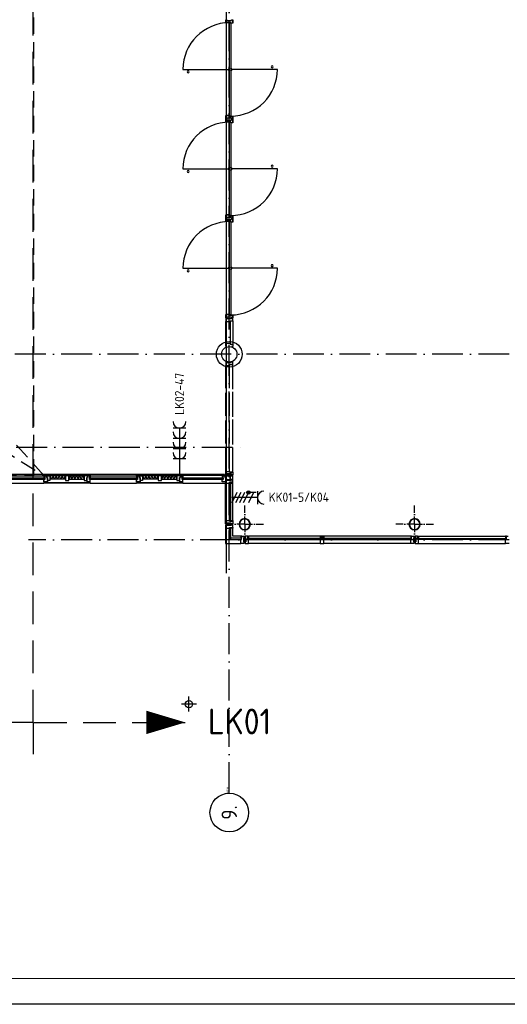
# Model space of a CAD drawing. Header units: millimetres. Extents: x 90707 to 259985, y -1262 to 84291.
# Tile 27 of 75: x 170076 to 179547, y 191 to 19302. Entities that reach past the tile are written whole.
import ezdxf
from ezdxf.enums import TextEntityAlignment as Align

# ---------------------------------------------------------------- set-up
doc = ezdxf.new("R2010")
doc.units = ezdxf.units.MM
doc.header["$LTSCALE"] = 100
for name, pattern in [('DASHDOT', [9, 6, -1.5, 0, -1.5]), ('HIDDEN', [9.525, 6.35, -3.175]), ('HIDDEN2', [4.7625, 3.175, -1.5875])]:
    doc.linetypes.add(name, pattern=pattern)
doc.layers.get('0').update_dxf_attribs({"linetype": 'CONTINUOUS'})
for name, color, linetype in [('AL$2----_RENVOOI', 7, 'CONTINUOUS'), ('AL$7----_STRAMIEN', 1, 'DASHDOT'), ('AL$8----_HULPKOLOM', 2, 'CONTINUOUS'), ('AL$8----_HULPLIJNEN', 2, 'CONTINUOUS'), ('AL21K---_ISOLATIE', 1, 'CONTINUOUS'), ('AL28----_KONSTRUKTIE', 3, 'CONTINUOUS'), ('AL31----_BUITENKOZ', 7, 'CONTINUOUS'), ('AL32----_BINNENKOZ', 7, 'CONTINUOUS'), ('ALN-----_BLOCKNAAM', 2, 'CONTINUOUS'), ('ALXOU---_GLAS', 7, 'CONTINUOUS'), ('EB62203-_ATTRIB', 2, 'CONTINUOUS'), ('EB62208-_ATTRIB', 2, 'CONTINUOUS'), ('EL62203-_KRACHT-WCD230', 3, 'CONTINUOUS'), ('EL62208-_KRACHT-WCD400', 3, 'CONTINUOUS'), ('EL6441--_DATACOM', 3, 'CONTINUOUS'), ('LIJN025', 10, 'CONTINUOUS'), ('LIJN050', 90, 'CONTINUOUS'), ('LIJN070', 130, 'CONTINUOUS'), ('MV-BINNENBESTRATING', 1, 'CONTINUOUS'), ('MV-BINNENWANDEN', 1, 'CONTINUOUS'), ('MV-STAALKOLOM', 1, 'CONTINUOUS'), ('TEKST25', 1, 'CONTINUOUS'), ('TEKST35', 50, 'CONTINUOUS'), ('TEKST50', 90, 'CONTINUOUS'), ('VOLGNUMMER', 7, 'CONTINUOUS')]:
    doc.layers.add(name, color=color, linetype=linetype)
doc.styles.add('1_8', font='ISO', dxfattribs={"height": 1.8})
doc.styles.add('ISO', font='ISO.SHX')
doc.styles.add('MAATVOERING', font='iso.shx')
doc.styles.add('NORATT', font='isocp.shx')
doc.styles.add('ROMAND', font='romand')
doc.styles.get("Standard").update_dxf_attribs({"font": 'iso.shx'})

# ---------------------------------------------------------------- blocks, each defined once
blk = doc.blocks.new('A0-GE')
at = {"layer": 'LIJN025'}
blk.add_lwpolyline([(1500, 841), (1500, 0), (0, 0), (0, 841)], close=True, dxfattribs=at)
at = {"layer": 'LIJN050', "const_width": 0.2}
blk.add_lwpolyline([(1495, 836), (25, 836), (25, 5), (1495, 5)], close=True, dxfattribs=at)
at = {"layer": 'TEKST25', "style": 'ROMAND', "width": 2.899115}
blk.add_attdef('STATUS', text='', height=2.5, dxfattribs=at).set_placement((1454, 71.5), (1493, 71.5), align=Align.FIT)
at = {"layer": 'TEKST25', "style": 'ISO'}
for tag, p in [('E', (1455.25, 66)), ('NAAM-E', (1466.75, 66)), ('DATUM-E', (1485, 66)), ('D', (1455.25, 61)), ('NAAM-D', (1466.75, 61)), ('DATUM-D', (1485, 61)), ('C', (1455.25, 56)), ('NAAM-C', (1466.75, 56)), ('DATUM-C', (1485, 56)), ('B', (1455.25, 51)), ('NAAM-B', (1466.75, 51)), ('DATUM-B', (1485, 51)), ('A', (1455.25, 46)), ('NAAM-A', (1466.75, 46)), ('DATUM-A', (1485, 46))]:
    blk.add_attdef(tag, text='', height=2.5, dxfattribs=at).set_placement(p, align=Align.CENTER)
for tag, p in [('DATUM', (1332.75, 36.25)), ('SCHAAL', (1368, 36.25)), ('GETEKEND', (1398.25, 36.25)), ('GECONTOL.', (1433, 36.25)), ('FORMAAT', (1463.25, 28.25))]:
    blk.add_attdef(tag, p, '', height=2.5, dxfattribs=at)
at = {"layer": 'TEKST35', "style": 'ISO'}
for tag, p in [('PROJECT', (1334.5, 72.5)), ('PLAATS', (1334.5, 63.5)), ('INSTALLATIE-REGEL1', (1334.5, 52.5)), ('INSTALLATIE-REGEL2', (1334.5, 43.5))]:
    blk.add_attdef(tag, p, '', height=4, dxfattribs=at)
blk.add_attdef('PROJ.NR.', text='', height=4, dxfattribs=at).set_placement((1481, 23), align=Align.CENTER)
at = {"layer": 'TEKST50', "style": 'ISO'}
blk.add_attdef('FILE-NAAM', text='', height=5, dxfattribs=at).set_placement((1473.5, 7.5), align=Align.CENTER)
blk = doc.blocks.new('ES2W4A')
at = {"color": 0, "ltscale": 0.5}
for p, q in [((-1.25, 2), (1.25, 2)), ((0, 2), (0, -3))]:
    blk.add_line(p, q, dxfattribs=at)
at = {"color": 0}
for p, q in [((-1.25, 2), (1.25, 2)), ((0, 2), (0, -3))]:
    blk.add_line(p, q, dxfattribs=at)
at = {"color": 1, "ltscale": 0.5}
for p, q in [((-1.2, -0.02), (-1.2, 0.52)), ((-1.07, -0.08), (-1.07, 0.58)), ((-1, 1.75), (-1, 0.75)), ((-1, 1.25), (1, 0.25)), ((-1, 0.25), (1, -0.75)), ((-0.93, -0.08), (-0.93, 0.58)), ((-0.8, -0.02), (-0.8, 0.52)), ((-1, -0.5), (1, -1.5)), ((-1, -1.25), (1, -2.25)), ((-1, -2), (1, -3))]:
    blk.add_line(p, q, dxfattribs=at)
at = {"color": 1}
for p, q in [((-1.2, -0.02), (-1.2, 0.52)), ((-1.07, -0.08), (-1.07, 0.58)), ((-1, 1.75), (-1, 0.75)), ((-1, 1.25), (1, 0.25)), ((-1, 0.25), (1, -0.75)), ((-0.93, -0.08), (-0.93, 0.58)), ((-0.8, -0.02), (-0.8, 0.52)), ((-1, -0.5), (1, -1.5)), ((-1, -1.25), (1, -2.25)), ((-1, -2), (1, -3))]:
    blk.add_line(p, q, dxfattribs=at)
at = {"color": 1, "ltscale": 0.5}
blk.add_circle((-1, 0.25), 0.333, dxfattribs=at)
at = {"color": 1}
blk.add_circle((-1, 0.25), 0.333, dxfattribs=at)
at = {"color": 0, "ltscale": 0.5}
blk.add_arc((0, 3.25), 1.25, 180, 0, dxfattribs=at)
at = {"color": 0}
blk.add_arc((0, 3.25), 1.25, 180, 0, dxfattribs=at)
at = {"ltscale": 0.5, "style": 'NORATT'}
for tag, flags, p in [('VERMOGEN', 9, (-3.75, 4.25)), ('GROEP', 8, (1.25, 4.25)), ('DOEL', 8, (-1.25, 4.25)), ('KAST', 9, (3.75, 4.25)), ('TAL', 8, (-3.75, 4.25))]:
    blk.add_attdef(tag, text='', height=1.8, rotation=90, dxfattribs=dict(at, flags=flags)).set_placement(p, align=Align.MIDDLE_LEFT)
at = {"style": '1_8'}
for tag, flags, p in [('VERMOGEN', 9, (-3.75, 4.25)), ('GROEP', 8, (1.25, 4.25)), ('DOEL', 8, (-1.25, 4.25)), ('KAST', 9, (3.75, 4.25)), ('TAL', 8, (-3.75, 4.25))]:
    blk.add_attdef(tag, text='', height=1.8, rotation=90, dxfattribs=dict(at, flags=flags)).set_placement(p, align=Align.MIDDLE_LEFT)
at = {"color": 0, "ltscale": 0.5, "style": 'NORATT', "width": 0.7, "flags": 8}
blk.add_attdef('SCHAK', text='', height=1.8, rotation=90, dxfattribs=at).set_placement((3.75, 4.25), align=Align.MIDDLE_LEFT)
at = {"color": 0, "style": '1_8', "width": 0.7, "flags": 8}
blk.add_attdef('SCHAK', text='', height=1.8, rotation=90, dxfattribs=at).set_placement((3.75, 4.25), align=Align.MIDDLE_LEFT)
at = {"ltscale": 0.5, "style": 'NORATT', "flags": 9}
blk.add_attdef('GELIJK', text='', height=1.8, rotation=90, dxfattribs=at).set_placement((5, 5), align=Align.MIDDLE_CENTER)
at = {"style": '1_8', "flags": 9}
blk.add_attdef('GELIJK', text='', height=1.8, rotation=90, dxfattribs=at).set_placement((5, 5), align=Align.MIDDLE_CENTER)
at = {"ltscale": 0.5, "style": 'NORATT', "flags": 9}
blk.add_attdef('M_CODE', text='', height=1.8, dxfattribs=at).set_placement((0, 0), align=Align.MIDDLE_CENTER)
at = {"style": '1_8', "flags": 9}
blk.add_attdef('M_CODE', text='', height=1.8, dxfattribs=at).set_placement((0, 0), align=Align.MIDDLE_CENTER)
blk = doc.blocks.new('ES3W4A')
at = {"color": 0, "ltscale": 0.5}
for p, q in [((1.25, 6), (-1.25, 6)), ((0, 6), (0, -3)), ((1.25, 4), (-1.25, 4)), ((1.25, 2), (-1.25, 2)), ((1.25, 0), (-1.25, 0))]:
    blk.add_line(p, q, dxfattribs=at)
at = {"color": 0}
for p, q in [((1.25, 6), (-1.25, 6)), ((0, 6), (0, -3)), ((1.25, 4), (-1.25, 4)), ((1.25, 2), (-1.25, 2)), ((1.25, 0), (-1.25, 0))]:
    blk.add_line(p, q, dxfattribs=at)
at = {"color": 0, "ltscale": 0.5}
for centre in [(0, 7.25), (0, 5.25), (0, 3.25), (0, 1.25)]:
    blk.add_arc(centre, 1.25, 180, 0, dxfattribs=at)
at = {"color": 0}
for centre in [(0, 7.25), (0, 5.25), (0, 3.25), (0, 1.25)]:
    blk.add_arc(centre, 1.25, 180, 0, dxfattribs=at)
at = {"color": 0, "ltscale": 0.5, "style": 'NORATT'}
for tag, flags, p in [('VERMOGEN', 9, (-2.5, 8.5)), ('GROEP', 8, (0, 9)), ('KAST', 9, (2.5, 8.5))]:
    blk.add_attdef(tag, text='', height=1.8, rotation=90, dxfattribs=dict(at, flags=flags)).set_placement(p, align=Align.MIDDLE)
at = {"color": 0, "style": '1_8'}
for tag, flags, p in [('VERMOGEN', 9, (-2.5, 8.5)), ('GROEP', 8, (0, 9)), ('KAST', 9, (2.5, 8.5))]:
    blk.add_attdef(tag, text='', height=1.8, rotation=90, dxfattribs=dict(at, flags=flags)).set_placement(p, align=Align.MIDDLE)
at = {"ltscale": 0.5, "style": 'NORATT', "flags": 9}
blk.add_attdef('GELIJK', text='', height=1.8, rotation=90, dxfattribs=at).set_placement((5, 9), align=Align.MIDDLE_CENTER)
at = {"color": 0, "ltscale": 0.5, "style": 'NORATT', "width": 0.7, "flags": 8}
for tag, p in [('SCHAK', (2.5, 8.625)), ('TAL', (1.5, -1.5))]:
    blk.add_attdef(tag, text='', height=1.8, rotation=90, dxfattribs=at).set_placement(p, align=Align.MIDDLE)
at = {"color": 0, "style": '1_8', "width": 0.7, "flags": 8}
for tag, p in [('SCHAK', (2.5, 8.625)), ('TAL', (1.5, -1.5))]:
    blk.add_attdef(tag, text='', height=1.8, rotation=90, dxfattribs=at).set_placement(p, align=Align.MIDDLE)
at = {"ltscale": 0.5, "style": 'NORATT', "flags": 9}
blk.add_attdef('M_CODE', text='', height=1.8, dxfattribs=at).set_placement((0, 0), align=Align.MIDDLE_CENTER)
at = {"color": 0, "ltscale": 0.5, "style": 'NORATT', "width": 0.7, "flags": 8}
blk.add_attdef('DOEL', text='', height=1.8, rotation=90, dxfattribs=at).set_placement((-2.75, -2.5), align=Align.MIDDLE_LEFT)
at = {"color": 0, "style": '1_8', "width": 0.7, "flags": 8}
blk.add_attdef('DOEL', text='', height=1.8, rotation=90, dxfattribs=at).set_placement((-2.75, -2.5), align=Align.MIDDLE_LEFT)
blk = doc.blocks.new('1011')
at = {"layer": 'AL$7----_STRAMIEN', "color": 7, "linetype": 'Continuous'}
blk.add_circle((-750, 0), 750, dxfattribs=at)
at = {"layer": 'AL$7----_STRAMIEN', "color": 3, "linetype": 'Continuous'}
blk.add_attdef('STR-NAAM', text='', height=600, rotation=360, dxfattribs=at).set_placement((-750, 0), align=Align.MIDDLE)
at = {"layer": 'ALN-----_BLOCKNAAM', "linetype": 'Continuous'}
blk.add_text('1011', height=100, dxfattribs=at).set_placement((0, 0))
blk = doc.blocks.new('A$Cca306792')
at = {"layer": 'AL$2----_RENVOOI', "color": 8, "linetype": 'Continuous'}
for centre, start, end in [((82229, 19550), 0, 180), ((82229, 19550), 180, 0), ((83862, 19650), 0, 180), ((83862, 19650), 180, 0), ((82229, 17620), 0, 180), ((82229, 17620), 180, 0), ((83862, 17720), 0, 180), ((83862, 17720), 180, 0), ((82229, 15690), 0, 180), ((82229, 15690), 180, 0), ((83862, 15790), 0, 180), ((83862, 15790), 180, 0)]:
    blk.add_arc(centre, 18.7, start, end, dxfattribs=at)
at = {"layer": 'AL$7----_STRAMIEN', "color": 1}
for p, q in [((83028, 5550), (83028, 30767)), ((101068, 10470), (79128, 10470))]:
    blk.add_line(p, q, dxfattribs=at)
blk.add_lwpolyline([(101068, 14070), (52728, 14070), (28083, 14070)], dxfattribs=at)
at = {"layer": 'AL$7----_STRAMIEN'}
blk.add_lwpolyline([(43788, 12270), (83281, 12270)], dxfattribs=at)
at = {"layer": 'AL$8----_HULPKOLOM', "color": 8}
blk.add_circle((83028, 14070), 250, dxfattribs=at)
at = {"layer": 'AL$8----_HULPLIJNEN', "color": 8, "linetype": 'DASHDOT', "ltscale": 0.25}
for p, q in [((83328, 10770), (83328, 11137)), ((83328, 10770), (83328, 11137)), ((86628, 10770), (86628, 11137)), ((83328, 10770), (82961, 10770)), ((83328, 10770), (82961, 10770)), ((83328, 10770), (83696, 10770)), ((83328, 10770), (83696, 10770)), ((83328, 10770), (83328, 10402)), ((83328, 10770), (83328, 10402)), ((86628, 10770), (86261, 10770)), ((86628, 10770), (86628, 10402)), ((86628, 10770), (86996, 10770))]:
    blk.add_line(p, q, dxfattribs=at)
at = {"layer": 'AL21K---_ISOLATIE', "color": 8, "linetype": 'Continuous'}
for p, q in [((79845, 11709), (79545, 11709)), ((79575, 11649), (79549, 11709)), ((79605, 11709), (79575, 11649)), ((79635, 11649), (79605, 11709)), ((79665, 11709), (79635, 11649)), ((79695, 11649), (79665, 11709)), ((79725, 11709), (79695, 11649)), ((79755, 11649), (79725, 11709)), ((79785, 11709), (79755, 11649)), ((79815, 11649), (79785, 11709)), ((79841, 11709), (79815, 11649)), ((79912, 11709), (80211, 11709)), ((79916, 11649), (79942, 11709)), ((79942, 11709), (79972, 11649)), ((79972, 11649), (80002, 11709)), ((80002, 11709), (80032, 11649)), ((80032, 11649), (80062, 11709)), ((80062, 11709), (80092, 11649)), ((80092, 11649), (80121, 11709)), ((80121, 11709), (80151, 11649)), ((80151, 11649), (80181, 11709)), ((80181, 11709), (80207, 11649)), ((81645, 11709), (81345, 11709)), ((81375, 11649), (81349, 11709)), ((81405, 11709), (81375, 11649)), ((81435, 11649), (81405, 11709)), ((81465, 11709), (81435, 11649)), ((81495, 11649), (81465, 11709)), ((81525, 11709), (81495, 11649)), ((81555, 11649), (81525, 11709)), ((81585, 11709), (81555, 11649)), ((81615, 11649), (81585, 11709)), ((81641, 11709), (81615, 11649)), ((81712, 11709), (82011, 11709)), ((81716, 11649), (81742, 11709)), ((81742, 11709), (81772, 11649)), ((81772, 11649), (81802, 11709)), ((81802, 11709), (81832, 11649)), ((81832, 11649), (81862, 11709)), ((81862, 11709), (81892, 11649)), ((81892, 11649), (81921, 11709)), ((81921, 11709), (81951, 11649)), ((81951, 11649), (81981, 11709)), ((81981, 11709), (82007, 11649)), ((79845, 11649), (79545, 11649)), ((79912, 11649), (80211, 11649)), ((81645, 11649), (81345, 11649)), ((81712, 11649), (82011, 11649))]:
    blk.add_line(p, q, dxfattribs=at)
at = {"layer": 'AL28----_KONSTRUKTIE', "color": 8}
blk.add_circle((83028, 14070), 150, dxfattribs=at)
for centre, radius, start, end in [((83328, 10770), 110, 0, 180), ((83328, 10770), 110, 0, 180), ((83328, 10770), 110, 180, 0), ((83328, 10770), 110, 180, 0), ((83328, 10770), 102, 0, 180), ((83328, 10770), 102, 0, 180), ((83328, 10770), 102, 180, 0), ((83328, 10770), 102, 180, 0), ((86628, 10770), 110, 0, 180), ((86628, 10770), 110, 180, 0), ((86628, 10770), 102, 0, 180), ((86628, 10770), 102, 180, 0)]:
    blk.add_arc(centre, radius, start, end, dxfattribs=at)
at = {"layer": 'AL31----_BUITENKOZ', "color": 8}
for p, q in [((78528, 11709), (79428, 11709)), ((79428, 11709), (79428, 11726)), ((79428, 11726), (80328, 11726)), ((80328, 11709), (79428, 11709)), ((79445, 11709), (79428, 11709)), ((79428, 11709), (79428, 11672)), ((79428, 11672), (79445, 11672)), ((79445, 11672), (79445, 11709)), ((79445, 11709), (79478, 11709)), ((79445, 11642), (79445, 11709)), ((79478, 11676), (79478, 11709)), ((79478, 11709), (79545, 11709)), ((79478, 11709), (79478, 11676)), ((79495, 11676), (79478, 11676)), ((79478, 11676), (79495, 11676)), ((79495, 11621), (79495, 11676)), ((79495, 11676), (79495, 11595)), ((79545, 11709), (79545, 11621)), ((79845, 11709), (79845, 11621)), ((79912, 11709), (79845, 11709)), ((79912, 11621), (79912, 11709)), ((80211, 11709), (80211, 11621)), ((80278, 11709), (80211, 11709)), ((80261, 11621), (80261, 11676)), ((80261, 11676), (80278, 11676)), ((80278, 11676), (80261, 11676)), ((80261, 11676), (80261, 11595)), ((80278, 11676), (80278, 11709)), ((80311, 11709), (80278, 11709)), ((80278, 11709), (80278, 11676)), ((80311, 11672), (80311, 11709)), ((80311, 11709), (80328, 11709)), ((80311, 11642), (80311, 11709)), ((80328, 11672), (80311, 11672)), ((80328, 11726), (80328, 11709)), ((80328, 11709), (81228, 11709)), ((80328, 11709), (80328, 11672)), ((81228, 11709), (81228, 11726)), ((81228, 11726), (82128, 11726)), ((82128, 11709), (81228, 11709)), ((81245, 11709), (81228, 11709)), ((81228, 11709), (81228, 11672)), ((81228, 11672), (81245, 11672)), ((81245, 11672), (81245, 11709)), ((81245, 11709), (81278, 11709)), ((81245, 11642), (81245, 11709)), ((81278, 11709), (81278, 11676)), ((81278, 11676), (81278, 11709)), ((81278, 11709), (81345, 11709)), ((81278, 11676), (81295, 11676)), ((81295, 11676), (81278, 11676)), ((81295, 11676), (81295, 11595)), ((81295, 11621), (81295, 11676)), ((81345, 11709), (81345, 11621)), ((81645, 11709), (81645, 11621)), ((81712, 11709), (81645, 11709)), ((81712, 11621), (81712, 11709)), ((82011, 11709), (82011, 11621)), ((82078, 11709), (82011, 11709)), ((82078, 11676), (82061, 11676)), ((82061, 11676), (82061, 11595)), ((82061, 11621), (82061, 11676)), ((82061, 11676), (82078, 11676)), ((82111, 11709), (82078, 11709)), ((82078, 11709), (82078, 11676)), ((82078, 11676), (82078, 11709)), ((82111, 11672), (82111, 11726)), ((82111, 11726), (82128, 11726)), ((82111, 11642), (82111, 11709)), ((82128, 11672), (82111, 11672)), ((82128, 11726), (82128, 11709)), ((82128, 11726), (82891, 11726)), ((82128, 11726), (82128, 11672)), ((82908, 11726), (82891, 11726)), ((82891, 11726), (82891, 11672)), ((82891, 11672), (82908, 11672)), ((83097, 11726), (82908, 11726)), ((82908, 11726), (82908, 11711)), ((82908, 11672), (82908, 11726)), ((82908, 11711), (83097, 11711)), ((82908, 11709), (82943, 11709)), ((82908, 11642), (82908, 11709)), ((83045, 11711), (82943, 11711)), ((82943, 11711), (82943, 11676)), ((82943, 11709), (82943, 11676)), ((82943, 11676), (82958, 11676)), ((82943, 11676), (82958, 11676)), ((82958, 11676), (82958, 11637)), ((82958, 11676), (82958, 11595)), ((83045, 11711), (83045, 11637)), ((83097, 11711), (83045, 11711)), ((83045, 11637), (83045, 11711)), ((83097, 11711), (83097, 11726)), ((83097, 11637), (83097, 11711)), ((78528, 11570), (79428, 11570)), ((79428, 11595), (79428, 11642)), ((79428, 11642), (79445, 11642)), ((79495, 11595), (79428, 11595)), ((79428, 11570), (79428, 11582)), ((79428, 11582), (80328, 11582)), ((80328, 11570), (79428, 11570)), ((79438, 11582), (79438, 11595)), ((79438, 11595), (79481, 11595)), ((79481, 11582), (79438, 11582)), ((79481, 11595), (79481, 11582)), ((79545, 11621), (79495, 11621)), ((79845, 11621), (79912, 11621)), ((80211, 11621), (80261, 11621)), ((80261, 11595), (80328, 11595)), ((80275, 11595), (80275, 11582)), ((80318, 11595), (80275, 11595)), ((80275, 11582), (80318, 11582)), ((80328, 11642), (80311, 11642)), ((80318, 11582), (80318, 11595)), ((80328, 11595), (80328, 11642)), ((80328, 11582), (80328, 11570)), ((80328, 11570), (81228, 11570)), ((81228, 11595), (81228, 11642)), ((81228, 11642), (81245, 11642)), ((81295, 11595), (81228, 11595)), ((81228, 11570), (81228, 11582)), ((81228, 11582), (82128, 11582)), ((82128, 11570), (81228, 11570)), ((81238, 11582), (81238, 11595)), ((81238, 11595), (81281, 11595)), ((81281, 11582), (81238, 11582)), ((81281, 11595), (81281, 11582)), ((81345, 11621), (81295, 11621)), ((81645, 11621), (81712, 11621)), ((82011, 11621), (82061, 11621)), ((82061, 11595), (82128, 11595)), ((82075, 11595), (82075, 11582)), ((82118, 11595), (82075, 11595)), ((82075, 11582), (82118, 11582)), ((82128, 11642), (82111, 11642)), ((82118, 11582), (82118, 11595)), ((82128, 11595), (82128, 11642)), ((82128, 11582), (82128, 11570)), ((82128, 11570), (82958, 11570)), ((82891, 11595), (82891, 11642)), ((82891, 11642), (82908, 11642)), ((82958, 11595), (82891, 11595)), ((82958, 11637), (83045, 11637)), ((82964, 11637), (82958, 11637)), ((82958, 11637), (82958, 11618)), ((82958, 11618), (82958, 11570)), ((82958, 10846), (82958, 11570)), ((82958, 11570), (82965, 11570)), ((82958, 11503), (82958, 10846)), ((82978, 11637), (82964, 11637)), ((82965, 11570), (82969, 11570)), ((82969, 11570), (82977, 11570)), ((82977, 11570), (83030, 11570)), ((82988, 11637), (82978, 11637)), ((82978, 11637), (82978, 11637)), ((82988, 11623), (82988, 11637)), ((83068, 11623), (82988, 11623)), ((83059, 11587), (83030, 11587)), ((83030, 11587), (83030, 11570)), ((83030, 11570), (83030, 11587)), ((83030, 11587), (83097, 11587)), ((83030, 11570), (83034, 11570)), ((83034, 11570), (83034, 11583)), ((83034, 11583), (83055, 11583)), ((83045, 11637), (83097, 11637)), ((83055, 11583), (83055, 11570)), ((83055, 11570), (83059, 11570)), ((83059, 11570), (83059, 11587)), ((83097, 11587), (83059, 11587)), ((83059, 11587), (83059, 11570)), ((83059, 11570), (83097, 11570)), ((83077, 11637), (83068, 11637)), ((83068, 11637), (83068, 11623)), ((83091, 11637), (83077, 11637)), ((83077, 11637), (83077, 11637)), ((83097, 11637), (83091, 11637)), ((83097, 11587), (83097, 11637)), ((83097, 11570), (83097, 11587)), ((83097, 10846), (83097, 11570)), ((82958, 10798), (82958, 10846)), ((82958, 10846), (82965, 10846)), ((82958, 10779), (82958, 10798)), ((82964, 10779), (82958, 10779)), ((82978, 10779), (82964, 10779)), ((82965, 10846), (82969, 10846)), ((82969, 10846), (82977, 10846)), ((82977, 10846), (83030, 10846)), ((82988, 10779), (82978, 10779)), ((82978, 10779), (82978, 10779)), ((83068, 10793), (82988, 10793)), ((82988, 10793), (82988, 10779)), ((83030, 10829), (83030, 10846)), ((83030, 10846), (83034, 10846)), ((83030, 10846), (83030, 10829)), ((83059, 10829), (83030, 10829)), ((83030, 10829), (83097, 10829)), ((83034, 10846), (83034, 10833)), ((83034, 10833), (83055, 10833)), ((83055, 10833), (83055, 10846)), ((83055, 10846), (83059, 10846)), ((83059, 10846), (83059, 10829)), ((83059, 10829), (83059, 10846)), ((83059, 10846), (83097, 10846)), ((83097, 10829), (83059, 10829)), ((83068, 10779), (83068, 10793)), ((83077, 10779), (83068, 10779)), ((83091, 10779), (83077, 10779)), ((83077, 10779), (83077, 10779)), ((83097, 10779), (83091, 10779)), ((83097, 10846), (83097, 10829)), ((83097, 10829), (83097, 10779)), ((82958, 10694), (82958, 10400)), ((83097, 10539), (83097, 10694)), ((83253, 10539), (83097, 10539)), ((83387, 10539), (83337, 10539)), ((83337, 10539), (83337, 10509)), ((83387, 10501), (83387, 10539)), ((83387, 10539), (83404, 10539)), ((83387, 10472), (83387, 10539)), ((83404, 10539), (83404, 10501)), ((84795, 10539), (83404, 10539)), ((84812, 10539), (84795, 10539)), ((84795, 10539), (84795, 10501)), ((84845, 10539), (84812, 10539)), ((84812, 10539), (84812, 10472)), ((84812, 10501), (84812, 10539)), ((86569, 10539), (84845, 10539)), ((84845, 10501), (84845, 10539)), ((84845, 10539), (84862, 10539)), ((84845, 10472), (84845, 10539)), ((84862, 10539), (84862, 10501)), ((86569, 10539), (86552, 10539)), ((86552, 10539), (86552, 10501)), ((86569, 10501), (86569, 10539)), ((86569, 10472), (86569, 10539)), ((86569, 10539), (86619, 10539)), ((86619, 10539), (86619, 10509)), ((86687, 10539), (86637, 10539)), ((86637, 10539), (86637, 10509)), ((86687, 10539), (88412, 10539)), ((86687, 10501), (86687, 10539)), ((86687, 10539), (86704, 10539)), ((86687, 10472), (86687, 10539)), ((86704, 10539), (86704, 10501)), ((88412, 10539), (88395, 10539)), ((88395, 10539), (88395, 10501)), ((88412, 10501), (88412, 10539)), ((88412, 10472), (88412, 10539)), ((88412, 10539), (88445, 10539)), ((82958, 10400), (83252, 10400)), ((83337, 10509), (83351, 10509)), ((83351, 10429), (83337, 10429)), ((83337, 10429), (83337, 10400)), ((83337, 10400), (83404, 10400)), ((83351, 10509), (83351, 10429)), ((83404, 10501), (83387, 10501)), ((83387, 10472), (83387, 10501)), ((83387, 10501), (83404, 10501)), ((83404, 10472), (83387, 10472)), ((83404, 10472), (83387, 10472)), ((83404, 10497), (83391, 10497)), ((83391, 10497), (83391, 10476)), ((83391, 10476), (83404, 10476)), ((83404, 10501), (83404, 10497)), ((83404, 10476), (83404, 10472)), ((83404, 10400), (83404, 10472)), ((84795, 10400), (83404, 10400)), ((84795, 10501), (84795, 10497)), ((84812, 10501), (84795, 10501)), ((84795, 10501), (84812, 10501)), ((84795, 10497), (84808, 10497)), ((84808, 10476), (84795, 10476)), ((84795, 10476), (84795, 10472)), ((84812, 10472), (84795, 10472)), ((84795, 10472), (84795, 10400)), ((84795, 10472), (84812, 10472)), ((84795, 10400), (84862, 10400)), ((84808, 10497), (84808, 10476)), ((84812, 10472), (84812, 10501)), ((84862, 10501), (84845, 10501)), ((84845, 10472), (84845, 10501)), ((84845, 10501), (84862, 10501)), ((84862, 10472), (84845, 10472)), ((84862, 10472), (84845, 10472)), ((84862, 10497), (84849, 10497)), ((84849, 10497), (84849, 10476)), ((84849, 10476), (84862, 10476)), ((84862, 10501), (84862, 10497)), ((84862, 10476), (84862, 10472)), ((84862, 10400), (84862, 10472)), ((86552, 10400), (84862, 10400)), ((86552, 10501), (86552, 10497)), ((86569, 10501), (86552, 10501)), ((86552, 10501), (86569, 10501)), ((86552, 10497), (86565, 10497)), ((86565, 10476), (86552, 10476)), ((86552, 10476), (86552, 10472)), ((86552, 10472), (86569, 10472)), ((86552, 10472), (86569, 10472)), ((86552, 10400), (86552, 10472)), ((86619, 10400), (86552, 10400)), ((86565, 10497), (86565, 10476)), ((86569, 10472), (86569, 10501)), ((86619, 10509), (86605, 10509)), ((86605, 10509), (86605, 10429)), ((86605, 10429), (86619, 10429)), ((86619, 10429), (86619, 10400)), ((86637, 10509), (86651, 10509)), ((86651, 10429), (86637, 10429)), ((86637, 10429), (86637, 10400)), ((86637, 10400), (86704, 10400)), ((86651, 10509), (86651, 10429)), ((86687, 10472), (86687, 10501)), ((86687, 10501), (86704, 10501)), ((86704, 10501), (86687, 10501)), ((86704, 10472), (86687, 10472)), ((86704, 10472), (86687, 10472)), ((86704, 10497), (86691, 10497)), ((86691, 10497), (86691, 10476)), ((86691, 10476), (86704, 10476)), ((86704, 10501), (86704, 10497)), ((86704, 10476), (86704, 10472)), ((86704, 10400), (86704, 10472)), ((86704, 10400), (88395, 10400)), ((88395, 10501), (88412, 10501)), ((88395, 10501), (88395, 10497)), ((88412, 10501), (88395, 10501)), ((88395, 10497), (88408, 10497)), ((88408, 10476), (88395, 10476)), ((88395, 10476), (88395, 10472)), ((88395, 10472), (88412, 10472)), ((88395, 10400), (88395, 10472)), ((88395, 10472), (88412, 10472)), ((88462, 10400), (88395, 10400)), ((88408, 10497), (88408, 10476)), ((88412, 10472), (88412, 10501))]:
    blk.add_line(p, q, dxfattribs=at)
at = {"layer": 'AL31----_BUITENKOZ', "color": 8, "linetype": 'Continuous'}
for p, q in [((82964, 10761), (82958, 10761)), ((82958, 10761), (82958, 10742)), ((82958, 10742), (82958, 10694)), ((82978, 10761), (82964, 10761)), ((82988, 10761), (82978, 10761)), ((82978, 10761), (82978, 10761)), ((82988, 10747), (82988, 10761)), ((83068, 10747), (82988, 10747)), ((83030, 10694), (83030, 10711)), ((83030, 10711), (83097, 10711)), ((83059, 10694), (83059, 10711)), ((83059, 10711), (83097, 10711)), ((83077, 10761), (83068, 10761)), ((83068, 10761), (83068, 10747)), ((83091, 10761), (83077, 10761)), ((83077, 10761), (83077, 10761)), ((83097, 10761), (83091, 10761)), ((83097, 10711), (83097, 10761)), ((83097, 10711), (83097, 10694)), ((82958, 10694), (82965, 10694)), ((82965, 10694), (82969, 10694)), ((82969, 10694), (82977, 10694)), ((82977, 10694), (83030, 10694)), ((83097, 10694), (83059, 10694)), ((83253, 10539), (83253, 10501)), ((83270, 10539), (83253, 10539)), ((83269, 10539), (83319, 10539)), ((83269, 10472), (83269, 10539)), ((83270, 10501), (83270, 10539)), ((83319, 10539), (83319, 10533)), ((83319, 10533), (83319, 10519)), ((83319, 10519), (83319, 10519)), ((83319, 10519), (83319, 10509)), ((83252, 10419), (83252, 10472)), ((83252, 10472), (83269, 10472)), ((83252, 10411), (83252, 10419)), ((83252, 10407), (83252, 10411)), ((83252, 10400), (83252, 10407)), ((83301, 10400), (83252, 10400)), ((83253, 10501), (83270, 10501)), ((83319, 10400), (83301, 10400)), ((83319, 10509), (83305, 10509)), ((83305, 10509), (83305, 10429)), ((83305, 10429), (83319, 10429)), ((83319, 10429), (83319, 10420)), ((83319, 10420), (83319, 10420)), ((83319, 10420), (83319, 10406)), ((83319, 10406), (83319, 10400))]:
    blk.add_line(p, q, dxfattribs=at)
at = {"layer": 'AL32----_BINNENKOZ', "color": 8, "linetype": 'HIDDEN2'}
for p, q in [((79230, 11716), (79230, 36774)), ((79428, 11720), (58797, 34530)), ((62770, 21982), (79428, 11720)), ((61433, 11716), (79230, 11716))]:
    blk.add_line(p, q, dxfattribs=at)
at = {"layer": 'AL32----_BINNENKOZ', "color": 8, "linetype": 'Continuous'}
for p, q in [((82959, 20562), (82959, 20512)), ((83061, 20512), (82959, 20512)), ((83035, 18694), (83035, 20505)), ((83035, 20505), (83057, 20505)), ((83057, 20505), (83057, 18694)), ((83061, 20495), (83061, 20512)), ((83098, 20495), (83061, 20495)), ((83098, 20495), (83098, 20562)), ((82129, 19600), (83035, 19600)), ((83962, 19600), (83057, 19600)), ((82959, 18704), (82959, 18637)), ((83031, 18704), (82959, 18704)), ((82959, 18632), (82959, 18582)), ((83061, 18582), (82959, 18582)), ((83031, 18687), (83031, 18704)), ((83098, 18687), (83031, 18687)), ((83057, 18694), (83035, 18694)), ((83035, 16764), (83035, 18575)), ((83035, 18575), (83057, 18575)), ((83057, 18575), (83057, 16764)), ((83061, 18565), (83061, 18582)), ((83098, 18565), (83061, 18565)), ((83098, 18637), (83098, 18687)), ((83098, 18565), (83098, 18632)), ((82129, 17670), (83035, 17670)), ((83962, 17670), (83057, 17670)), ((82959, 16774), (82959, 16707)), ((83031, 16774), (82959, 16774)), ((82959, 16702), (82959, 16652)), ((83061, 16652), (82959, 16652)), ((83031, 16757), (83031, 16774)), ((83098, 16757), (83031, 16757)), ((83057, 16764), (83035, 16764)), ((83035, 14834), (83035, 16645)), ((83035, 16645), (83057, 16645)), ((83057, 16645), (83057, 14834)), ((83061, 16635), (83061, 16652)), ((83098, 16635), (83061, 16635)), ((83098, 16707), (83098, 16757)), ((83098, 16635), (83098, 16702)), ((82129, 15740), (83035, 15740)), ((83962, 15740), (83057, 15740)), ((82959, 14844), (82959, 14777)), ((83031, 14844), (82959, 14844)), ((83031, 14827), (83031, 14844)), ((83098, 14827), (83031, 14827)), ((83057, 14834), (83035, 14834)), ((83098, 14777), (83098, 14827)), ((83098, 14722), (83098, 14269)), ((82959, 14286), (82959, 14705))]:
    blk.add_line(p, q, dxfattribs=at)
at = {"layer": 'AL32----_BINNENKOZ', "color": 8}
for p, q in [((82959, 20562), (82984, 20562)), ((82959, 20512), (82959, 20562)), ((83061, 20512), (82959, 20512)), ((82984, 20562), (82984, 20546)), ((82984, 20546), (83073, 20546)), ((83061, 20495), (83061, 20512)), ((83098, 20495), (83061, 20495)), ((83073, 20546), (83073, 20562)), ((83073, 20562), (83098, 20562)), ((83098, 20562), (83098, 20495)), ((82959, 18637), (82959, 18704)), ((82959, 18704), (83031, 18704)), ((82984, 18637), (82959, 18637)), ((82959, 18632), (82984, 18632)), ((82959, 18582), (82959, 18632)), ((83061, 18582), (82959, 18582)), ((83073, 18653), (82984, 18653)), ((82984, 18653), (82984, 18637)), ((82984, 18632), (82984, 18616)), ((82984, 18616), (83073, 18616)), ((83031, 18704), (83031, 18687)), ((83031, 18687), (83098, 18687)), ((83061, 18565), (83061, 18582)), ((83098, 18565), (83061, 18565)), ((83073, 18637), (83073, 18653)), ((83098, 18637), (83073, 18637)), ((83073, 18616), (83073, 18632)), ((83073, 18632), (83098, 18632)), ((83098, 18687), (83098, 18637)), ((83098, 18632), (83098, 18565)), ((82959, 16707), (82959, 16774)), ((82959, 16774), (83031, 16774)), ((82984, 16707), (82959, 16707)), ((82959, 16702), (82984, 16702)), ((82959, 16652), (82959, 16702)), ((83061, 16652), (82959, 16652)), ((83073, 16723), (82984, 16723)), ((82984, 16723), (82984, 16707)), ((82984, 16702), (82984, 16686)), ((82984, 16686), (83073, 16686)), ((83031, 16774), (83031, 16757)), ((83031, 16757), (83098, 16757)), ((83061, 16635), (83061, 16652)), ((83098, 16635), (83061, 16635)), ((83073, 16707), (83073, 16723)), ((83098, 16707), (83073, 16707)), ((83073, 16686), (83073, 16702)), ((83073, 16702), (83098, 16702)), ((83098, 16757), (83098, 16707)), ((83098, 16702), (83098, 16635)), ((82959, 14777), (82959, 14844)), ((82959, 14844), (83031, 14844)), ((82984, 14777), (82959, 14777)), ((82984, 14772), (82959, 14772)), ((82959, 14772), (82959, 14705)), ((83073, 14793), (82984, 14793)), ((82984, 14793), (82984, 14777)), ((82984, 14756), (82984, 14772)), ((83073, 14756), (82984, 14756)), ((83031, 14844), (83031, 14827)), ((83031, 14827), (83098, 14827)), ((83047, 14705), (83047, 14722)), ((83047, 14722), (83098, 14722)), ((83073, 14777), (83073, 14793)), ((83098, 14777), (83073, 14777)), ((83098, 14772), (83073, 14772)), ((83073, 14772), (83073, 14756)), ((83098, 14827), (83098, 14777)), ((83098, 14722), (83098, 14772)), ((82959, 14705), (83047, 14705)), ((83047, 14705), (83047, 14286)), ((82959, 14219), (82959, 14286)), ((82959, 14286), (83047, 14286)), ((83047, 14286), (83047, 14269)), ((83047, 14269), (83098, 14269)), ((83098, 14219), (83073, 14219)), ((83098, 14269), (83098, 14219)), ((82985, 13921), (82959, 13921)), ((82959, 13921), (82959, 13854)), ((82959, 13413), (82959, 13854)), ((82959, 13854), (83031, 13854)), ((83073, 13905), (82985, 13905)), ((83031, 13854), (83031, 13871)), ((83031, 13871), (83098, 13871)), ((83031, 13413), (83031, 13854)), ((83098, 13921), (83073, 13921)), ((83098, 13871), (83098, 13921)), ((83098, 13396), (83098, 13871)), ((82959, 12874), (82959, 13323)), ((83031, 12874), (83031, 13323)), ((83098, 12857), (83098, 13340)), ((82959, 12336), (82959, 12784)), ((83031, 12336), (83031, 12784)), ((83098, 12319), (83098, 12801)), ((82959, 11798), (82959, 12246)), ((83031, 11798), (83031, 12246)), ((83098, 11781), (83098, 12263)), ((82959, 11731), (82959, 11798)), ((82959, 11798), (83031, 11798)), ((82981, 11731), (82959, 11731)), ((83073, 11747), (82981, 11747)), ((82981, 11747), (82981, 11731)), ((83031, 11798), (83031, 11781)), ((83098, 11781), (83031, 11781)), ((83031, 11781), (83098, 11781)), ((83073, 11731), (83073, 11747)), ((83098, 11731), (83073, 11731)), ((83098, 11781), (83098, 11731))]:
    blk.add_line(p, q, dxfattribs=at)
for centre in [(83046, 19600), (83046, 17670), (83046, 15740)]:
    blk.add_circle(centre, 30, dxfattribs=at)
at = {"layer": 'AL32----_BINNENKOZ', "color": 8, "linetype": 'Continuous'}
for centre, start, end in [((83035, 19600), 90, 180), ((83057, 19600), 270, 0), ((83035, 17670), 90, 180), ((83057, 17670), 270, 0), ((83035, 15740), 90, 180), ((83057, 15740), 270, 0)]:
    blk.add_arc(centre, 906, start, end, dxfattribs=at)
at = {"layer": 'ALXOU---_GLAS', "color": 8}
for p, q in [((78511, 11672), (79445, 11672)), ((79445, 11672), (79445, 11642)), ((80311, 11642), (80311, 11672)), ((80311, 11672), (81245, 11672)), ((81245, 11672), (81245, 11642)), ((82111, 11642), (82111, 11672)), ((82111, 11672), (82908, 11672)), ((82908, 11672), (82908, 11642)), ((79445, 11642), (78511, 11642)), ((81245, 11642), (80311, 11642)), ((82908, 11642), (82111, 11642)), ((83034, 10833), (83034, 11583)), ((83034, 11583), (83055, 11583)), ((83055, 11583), (83055, 10833)), ((83055, 10833), (83034, 10833)), ((83034, 10707), (83055, 10707)), ((83034, 10476), (83034, 10707)), ((83055, 10707), (83055, 10476)), ((83055, 10476), (83034, 10476)), ((83265, 10498), (83055, 10498)), ((83055, 10498), (83055, 10476)), ((83055, 10476), (83265, 10476)), ((83265, 10476), (83265, 10498)), ((84808, 10497), (83391, 10497)), ((83391, 10497), (83391, 10476)), ((83391, 10476), (84808, 10476)), ((84808, 10476), (84808, 10497)), ((86565, 10497), (84849, 10497)), ((84849, 10497), (84849, 10476)), ((84849, 10476), (86565, 10476)), ((86565, 10476), (86565, 10497)), ((86691, 10476), (86691, 10497)), ((86691, 10497), (88408, 10497)), ((88408, 10476), (86691, 10476)), ((88408, 10497), (88408, 10476))]:
    blk.add_line(p, q, dxfattribs=at)
at = {"layer": 'MV-BINNENBESTRATING', "color": 8}
for p, q in [((82390, 7279), (82099, 7279)), ((82390, 7279), (82099, 7279)), ((82245, 7134), (82245, 7425)), ((82245, 7134), (82245, 7425))]:
    blk.add_line(p, q, dxfattribs=at)
at = {"layer": 'MV-BINNENWANDEN', "color": 8}
for p, q in [((82966, 25634), (82966, 9820)), ((82936, 11736), (55128, 11736))]:
    blk.add_line(p, q, dxfattribs=at)
at = {"layer": 'MV-STAALKOLOM', "color": 8}
blk.add_circle((82245, 7279), 70.2, dxfattribs=at)
blk.add_circle((82245, 7279), 70.2, dxfattribs=at)
at = {"layer": 'AL$7----_STRAMIEN', "xscale": 0.5, "yscale": 0.5, "zscale": 0.5, "rotation": 90}
blk.add_blockref('1011', (83028, 5550), dxfattribs=at).add_auto_attribs({'STR-NAAM': '9.'})
at = {"layer": 'VOLGNUMMER', "color": 252, "linetype": 'ByBlock'}
for tag, p in [('0.28', (16187, 74214)), ('0.16', (78893, 73105)), ('0.17', (62961, 72994)), ('0.29', (35887, 72529)), ('0.18', (53124, 64542)), ('0.701', (85482, 63517)), ('0.32', (36092, 63166)), ('0.30', (29366, 63128)), ('0.12', (90689, 63024)), ('0.29A', (33165, 62745)), ('0.30', (38191, 61494)), ('0.19', (61479, 61433)), ('0.27', (17657, 61363)), ('0.14', (89762, 60088)), ('0.33', (45869, 59450)), ('0.15', (73454, 57402)), ('0.25', (28058, 57013)), ('0.801', (112714, 57073)), ('0.18A', (61029, 56759)), ('0.26A', (36299, 54851)), ('0.20', (60895, 53506)), ('0.800', (90980, 50804)), ('0.25A', (73288, 48435)), ('0.300', (94483, 48257)), ('0.21', (58702, 48178)), ('0.24', (35041, 47783)), ('0.102', (87631, 47613)), ('0.203', (95795, 46197)), ('0.26', (18559, 46119)), ('0.802', (68387, 42721)), ('0.204', (95497, 42149)), ('0.07B', (66790, 38909)), ('0.702', (95327, 36513))]:
    blk.add_attdef(tag, text='', height=250, dxfattribs=at).set_placement(p, align=Align.MIDDLE_CENTER)
at = {"layer": 'VOLGNUMMER', "color": 8, "linetype": 'ByBlock'}
blk.add_attdef('0.600', text='', height=250, dxfattribs=at).set_placement((96800, 48300), align=Align.MIDDLE_CENTER)

msp = doc.modelspace()

# ---------------------------------------------------------------- linework, layer by layer
at = {"layer": 'LIJN050'}
msp.add_lwpolyline([(173292, 5663, 0, 453, 0), (172538, 5663, 453, 453, 0)], format="xyseb", dxfattribs=at)
at = {"layer": 'LIJN070', "linetype": 'HIDDEN'}
for p, q in [((170337, 5663), (170337, 34373)), ((170337, 5663), (167401, 5663)), ((170337, 5663), (170337, 5045)), ((170356, 5663), (173292, 5663))]:
    msp.add_line(p, q, dxfattribs=at)

# ---------------------------------------------------------------- block references
at = {"xscale": 100, "yscale": 100, "zscale": 100}
msp.add_blockref('A0-GE', (90707, 191), dxfattribs=at)
at = {"layer": 'EL62203-_KRACHT-WCD230', "ltscale": 0.5}
ref = msp.add_blockref('ES3W4A', (173179, 10776, 1050), dxfattribs=dict(at, xscale=100, yscale=100, zscale=100))
ref.add_attrib('GROEP', 'LK02-47', dxfattribs={"layer": 'EB62203-_ATTRIB', "color": 1, "ltscale": 0.5, "height": 180, "rotation": 90, "style": 'NORATT', "flags": 8}).set_placement((173179, 12041, 1050), align=Align.MIDDLE)
at = {"layer": 'EL62208-_KRACHT-WCD400', "ltscale": 0.5}
ref = msp.add_blockref('ES2W4A', (174494, 10027), dxfattribs=dict(at, xscale=100, yscale=100, zscale=100, rotation=270))
ref.add_attrib('GROEP', 'KK01-5/K04', dxfattribs={"layer": 'EB62208-_ATTRIB', "color": 1, "ltscale": 0.5, "height": 180, "style": 'NORATT', "flags": 8}).set_placement((174913, 10034), align=Align.MIDDLE_LEFT)
at = {"layer": 'EL6441--_DATACOM'}
msp.add_blockref('A$Cca306792', (91118, -1262), dxfattribs=at)

# ---------------------------------------------------------------- texts
at = {"layer": 'TEKST50', "style": 'MAATVOERING'}
msp.add_text('LK01', height=500, dxfattribs=at).set_placement((173733, 5431))

doc.saveas('drawing.dxf')
